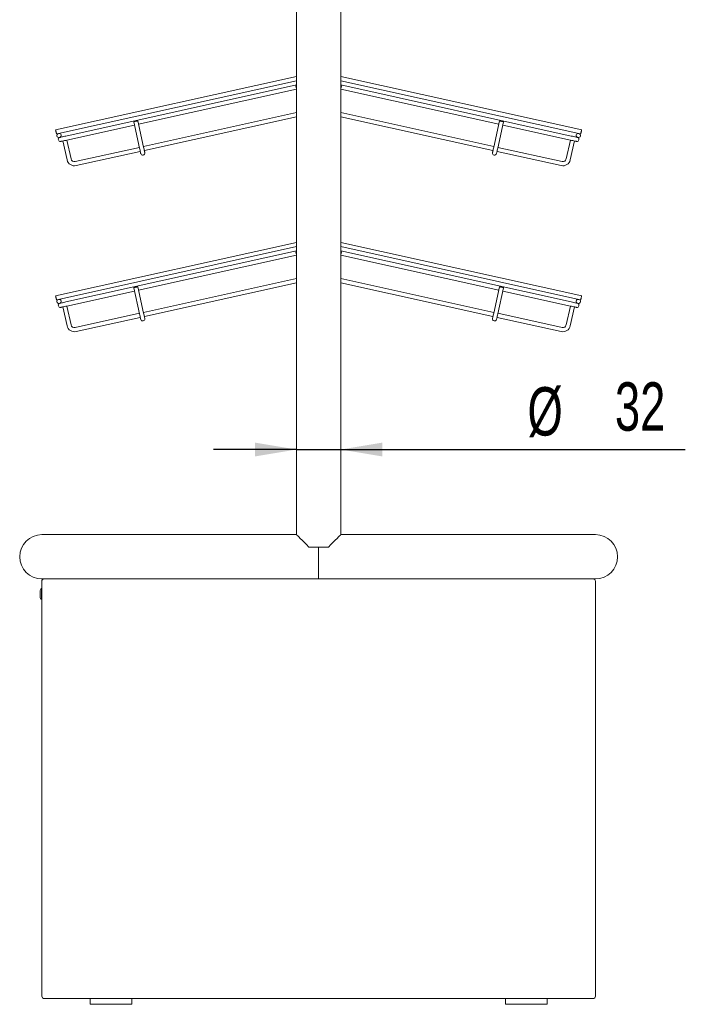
# Model space of a CAD drawing. Header units: millimetres. Extents: x 0 to 553, y -4 to 396.
# Tile 21 of 32: x 152 to 201, y 108 to 179. Entities that reach past the tile are written whole.
import ezdxf

# ---------------------------------------------------------------- set-up
doc = ezdxf.new("R2010")
doc.units = ezdxf.units.MM
doc.layers.add('TEMP', color=7, linetype='Continuous')
doc.styles.add('SLDTEXTSTYLE2', font='TXT', dxfattribs={"width": 0.7})
doc.dimstyles.new('SLDDIMSTYLE4', dxfattribs={"dimtxt": 3.5, "dimasz": 3, "dimexe": 0, "dimexo": 0.0625, "dimgap": 0.875, "dimtad": 2, "dimlfac": 10, "dimrnd": 1e-09, "dimzin": 12, "dimdsep": 46, "dimtxsty": 'SLDTEXTSTYLE2', "dimsah": 1, "dimcen": 0.09, "dimadec": 0, "dimazin": 3, "dimtfac": 1, "dimtmove": 0, "dimatfit": 0, "dimfxl": 0, "dimfrac": 2, "dimtolj": 1, "dimtzin": 12, "dimarcsym": 0})

# ---------------------------------------------------------------- blocks, each defined once
blk = doc.blocks.new('_D_2')
at = {"layer": 'TEMP'}
for p, q in [((172.352, 148.08), (166.352, 148.08)), ((172.352, 148.08), (175.552, 148.08)), ((175.552, 148.08), (200.435, 148.08))]:
    blk.add_line(p, q, dxfattribs=at)
for points in [[(172.352, 148.08), (169.352, 148.58), (169.352, 147.58)], [(175.552, 148.08), (178.552, 147.58), (178.552, 148.58)]]:
    blk.add_solid(points, dxfattribs=at)
at = {"layer": 'TEMP', "char_height": 3.5, "attachment_point": 1, "style": 'SLDTEXTSTYLE2'}
for s, insert in [('%%c', (189.042, 152.592, -2.535)), ('32', (195.36, 152.942, -2.535))]:
    blk.add_mtext(s, dxfattribs=dict(at, insert=insert))

msp = doc.modelspace()

# ---------------------------------------------------------------- linework, layer by layer
at = {"color": 7, "linetype": 'Continuous', "lineweight": 15}
for p, q in [((172.3524, 251.0286), (172.3524, 141.9286)), ((175.5524, 141.9286), (175.5524, 251.0286)), ((154.9473, 171.2015), (172.3524, 175.0601)), ((172.3524, 174.7528), (155.1607, 170.9415)), ((175.5524, 175.0601), (192.9575, 171.2015)), ((192.7441, 170.9415), (175.5524, 174.7528)), ((155.6968, 170.7531), (172.3524, 174.4455)), ((172.3524, 174.1383), (160.9361, 171.6073)), ((172.3524, 174.1685), (172.3047, 174.3837)), ((175.5524, 174.4455), (192.208, 170.7531)), ((175.6001, 174.3837), (175.5524, 174.1685)), ((186.9687, 171.6073), (175.5524, 174.1383)), ((161.2933, 169.9964), (172.3524, 172.4482)), ((175.5524, 172.4482), (186.6116, 169.9964)), ((161.0112, 169.8827), (160.5891, 171.7865)), ((160.7375, 171.8194), (160.7336, 171.8185)), ((160.882, 171.8514), (161.3041, 169.9476)), ((172.3524, 172.1409), (161.3582, 169.7036)), ((186.5466, 169.7036), (175.5524, 172.1409)), ((186.6007, 169.9476), (187.0228, 171.8514)), ((187.3157, 171.7865), (186.8936, 169.8827)), ((187.1673, 171.8194), (187.1712, 171.8185)), ((154.9794, 171.057), (154.9802, 171.0531)), ((155.1567, 170.9406), (155.0123, 170.9086)), ((155.1567, 170.9406), (155.1607, 170.9415)), ((160.6432, 171.5424), (155.7618, 170.4602)), ((192.143, 170.4602), (187.2616, 171.5424)), ((192.7441, 170.9415), (192.7481, 170.9406)), ((192.8925, 170.9086), (192.7481, 170.9406)), ((192.9246, 171.0531), (192.9254, 171.057)), ((155.0452, 170.7602), (155.0443, 170.7641)), ((155.1439, 170.4748), (155.1431, 170.4787)), ((155.2217, 170.6478), (155.2256, 170.6486)), ((155.338, 170.8251), (155.3372, 170.829)), ((155.7719, 169.0285), (155.4689, 170.3953)), ((155.7618, 170.4602), (156.0648, 169.0934)), ((191.84, 169.0934), (192.143, 170.4602)), ((192.4359, 170.3953), (192.1329, 169.0285)), ((192.5668, 170.8251), (192.5676, 170.829)), ((192.6792, 170.6486), (192.6831, 170.6478)), ((192.7617, 170.4787), (192.7609, 170.4748)), ((192.8596, 170.7602), (192.8605, 170.7641)), ((156.363, 168.9034), (161.0004, 169.9315)), ((161.0653, 169.6386), (156.4279, 168.6105)), ((191.4769, 168.6105), (186.8395, 169.6386)), ((186.9044, 169.9315), (191.5418, 168.9034)), ((161.2786, 169.3786), (161.2747, 169.3778)), ((186.6262, 169.3786), (186.6301, 169.3778)), ((154.9473, 159.2015), (172.3524, 163.0601)), ((172.3524, 162.7528), (155.1607, 158.9415)), ((155.6968, 158.7531), (172.3524, 162.4455)), ((172.3524, 162.1685), (172.3047, 162.3837)), ((175.5524, 163.0601), (192.9575, 159.2015)), ((192.7441, 158.9415), (175.5524, 162.7528)), ((175.5524, 162.4455), (192.208, 158.7531)), ((175.6001, 162.3837), (175.5524, 162.1685)), ((172.3524, 162.1383), (160.9361, 159.6073)), ((186.9687, 159.6073), (175.5524, 162.1383)), ((161.2933, 157.9964), (172.3524, 160.4482)), ((175.5524, 160.4482), (186.6116, 157.9964)), ((160.6432, 159.5424), (155.7618, 158.4602)), ((161.0112, 157.8827), (160.5891, 159.7865)), ((160.7375, 159.8194), (160.7336, 159.8185)), ((160.882, 159.8514), (161.3041, 157.9476)), ((172.3524, 160.1409), (161.3582, 157.7036)), ((186.5466, 157.7036), (175.5524, 160.1409)), ((186.6007, 157.9476), (187.0228, 159.8514)), ((187.3157, 159.7865), (186.8936, 157.8827)), ((187.1673, 159.8194), (187.1712, 159.8185)), ((192.143, 158.4602), (187.2616, 159.5424)), ((154.9794, 159.057), (154.9802, 159.0531)), ((155.1567, 158.9406), (155.0123, 158.9086)), ((155.1567, 158.9406), (155.1607, 158.9415)), ((155.338, 158.8251), (155.3372, 158.829)), ((192.5668, 158.8251), (192.5676, 158.829)), ((192.7441, 158.9415), (192.7481, 158.9406)), ((192.8925, 158.9086), (192.7481, 158.9406)), ((192.9246, 159.0531), (192.9254, 159.057)), ((155.0452, 158.7602), (155.0443, 158.7641)), ((155.1439, 158.4748), (155.1431, 158.4787)), ((155.2217, 158.6478), (155.2256, 158.6486)), ((155.7719, 157.0285), (155.4689, 158.3953)), ((155.7618, 158.4602), (156.0648, 157.0934)), ((191.84, 157.0934), (192.143, 158.4602)), ((192.4359, 158.3953), (192.1329, 157.0285)), ((192.6792, 158.6486), (192.6831, 158.6478)), ((192.7617, 158.4787), (192.7609, 158.4748)), ((192.8596, 158.7602), (192.8605, 158.7641)), ((156.363, 156.9034), (161.0004, 157.9315)), ((161.0653, 157.6386), (156.4279, 156.6105)), ((161.2786, 157.3786), (161.2747, 157.3778)), ((186.6262, 157.3786), (186.6301, 157.3778)), ((191.4769, 156.6105), (186.8395, 157.6386)), ((186.9044, 157.9315), (191.5418, 156.9034)), ((163.9524, 141.9286), (153.9524, 141.9286)), ((172.3524, 141.9286), (163.9524, 141.9286)), ((183.9524, 141.9286), (175.5524, 141.9286)), ((193.9524, 141.9286), (183.9524, 141.9286)), ((173.2524, 141.0286), (174.6524, 141.0286)), ((173.9524, 141.0286), (173.9524, 138.7286)), ((153.9524, 138.7286), (163.9524, 138.7286)), ((153.9524, 138.6486), (153.9827, 138.6486)), ((153.9524, 138.5486), (153.9524, 138.6486)), ((153.9524, 138.5486), (153.9524, 108.5486)), ((163.9524, 138.7286), (173.9524, 138.7286)), ((173.9524, 138.7286), (183.9524, 138.7286)), ((183.9524, 138.7286), (193.9524, 138.7286)), ((193.7724, 138.7286), (183.9524, 138.7286)), ((193.9524, 138.5486), (193.9524, 108.5486)), ((153.8324, 137.4286), (153.8324, 137.8286)), ((153.9524, 138.0286), (153.9324, 138.0286)), ((153.9324, 137.2286), (153.9324, 138.0286)), ((153.9324, 137.2286), (153.9524, 137.2286)), ((154.2524, 108.3686), (154.1324, 108.3686)), ((154.1324, 108.3686), (163.9524, 108.3686)), ((157.4524, 108.3686), (157.4524, 107.9587)), ((160.4524, 107.9587), (160.4524, 108.3686)), ((163.9524, 108.3686), (183.9524, 108.3686)), ((193.7724, 108.3686), (183.9524, 108.3686)), ((187.4524, 108.3686), (187.4524, 107.9587)), ((190.4524, 107.9587), (190.4524, 108.3686)), ((160.4524, 107.9587), (157.4524, 107.9587)), ((190.4524, 107.9587), (187.4524, 107.9587))]:
    msp.add_line(p, q, dxfattribs=at)
at = {"color": 7, "linetype": 'Continuous', "lineweight": 15, "flags": 128}
for points in [[(172.3047, 174.3837), (172.3075, 174.3844), (172.3157, 174.3862), (172.329, 174.3891), (172.347, 174.3931), (172.3524, 174.3943)], [(175.5524, 174.3943), (175.5578, 174.3931), (175.5758, 174.3891), (175.5891, 174.3862), (175.5973, 174.3844), (175.6001, 174.3837)], [(160.5891, 171.7865), (160.5919, 171.7871), (160.6001, 171.7889), (160.6135, 171.7919), (160.6314, 171.7959), (160.6533, 171.8007), (160.6783, 171.8062), (160.7054, 171.8123), (160.7336, 171.8185)], [(160.7375, 171.8194), (160.7657, 171.8256), (160.7928, 171.8316), (160.8178, 171.8372), (160.8397, 171.842), (160.8577, 171.846), (160.871, 171.849), (160.8792, 171.8508), (160.882, 171.8514)], [(187.0228, 171.8514), (187.0256, 171.8508), (187.0338, 171.849), (187.0471, 171.846), (187.0651, 171.842), (187.087, 171.8372), (187.112, 171.8316), (187.1391, 171.8256), (187.1673, 171.8194)], [(187.1712, 171.8185), (187.1994, 171.8123), (187.2265, 171.8062), (187.2515, 171.8007), (187.2734, 171.7959), (187.2913, 171.7919), (187.3047, 171.7889), (187.3129, 171.7871), (187.3157, 171.7865)], [(154.9794, 171.057), (154.9731, 171.0852), (154.9671, 171.1123), (154.9616, 171.1373), (154.9567, 171.1592), (154.9527, 171.1771), (154.9498, 171.1905), (154.9479, 171.1987), (154.9473, 171.2015)], [(155.0123, 170.9086), (155.0116, 170.9114), (155.0098, 170.9196), (155.0069, 170.933), (155.0029, 170.9509), (154.998, 170.9728), (154.9925, 170.9978), (154.9865, 171.0249), (154.9802, 171.0531)], [(192.9246, 171.0531), (192.9183, 171.0249), (192.9123, 170.9978), (192.9068, 170.9728), (192.9019, 170.9509), (192.8979, 170.933), (192.895, 170.9196), (192.8932, 170.9114), (192.8925, 170.9086)], [(192.9575, 171.2015), (192.9569, 171.1987), (192.955, 171.1905), (192.9521, 171.1771), (192.9481, 171.1592), (192.9432, 171.1373), (192.9377, 171.1123), (192.9317, 171.0852), (192.9254, 171.057)], [(155.2555, 170.6553), (155.264, 170.6571), (155.2891, 170.6627), (155.3299, 170.6717), (155.3848, 170.6839), (155.4517, 170.6987), (155.528, 170.7157), (155.6107, 170.734), (155.6968, 170.7531)], [(155.7618, 170.4602), (155.6757, 170.4411), (155.5929, 170.4228), (155.5166, 170.4059), (155.4497, 170.391), (155.3948, 170.3789), (155.3541, 170.3698), (155.3289, 170.3643), (155.3205, 170.3624)], [(192.5843, 170.3624), (192.5759, 170.3643), (192.5507, 170.3698), (192.51, 170.3789), (192.4551, 170.391), (192.3882, 170.4059), (192.3119, 170.4228), (192.2291, 170.4411), (192.143, 170.4602)], [(192.208, 170.7531), (192.2941, 170.734), (192.3769, 170.7157), (192.4531, 170.6987), (192.52, 170.6839), (192.5749, 170.6717), (192.6157, 170.6627), (192.6408, 170.6571), (192.6493, 170.6553)], [(161.0982, 169.4902), (161.0965, 169.4978), (161.0916, 169.5201), (161.0835, 169.5564), (161.0727, 169.6052), (161.0595, 169.6647), (161.0445, 169.7325), (161.0282, 169.8061), (161.0112, 169.8827)], [(161.3041, 169.9476), (161.321, 169.8711), (161.3374, 169.7974), (161.3524, 169.7296), (161.3656, 169.6701), (161.3764, 169.6213), (161.3845, 169.585), (161.3894, 169.5627), (161.3911, 169.5552)], [(186.5137, 169.5552), (186.5154, 169.5627), (186.5203, 169.585), (186.5284, 169.6213), (186.5392, 169.6701), (186.5524, 169.7296), (186.5674, 169.7974), (186.5838, 169.8711), (186.6007, 169.9476)], [(186.8936, 169.8827), (186.8766, 169.8061), (186.8603, 169.7325), (186.8453, 169.6647), (186.8321, 169.6052), (186.8213, 169.5564), (186.8132, 169.5201), (186.8083, 169.4978), (186.8066, 169.4902)], [(172.3047, 162.3837), (172.3075, 162.3844), (172.3157, 162.3862), (172.329, 162.3891), (172.347, 162.3931), (172.3524, 162.3943)], [(175.5524, 162.3943), (175.5578, 162.3931), (175.5758, 162.3891), (175.5891, 162.3862), (175.5973, 162.3844), (175.6001, 162.3837)], [(160.5891, 159.7865), (160.5919, 159.7871), (160.6001, 159.7889), (160.6135, 159.7919), (160.6314, 159.7959), (160.6533, 159.8007), (160.6783, 159.8062), (160.7054, 159.8123), (160.7336, 159.8185)], [(160.7375, 159.8194), (160.7657, 159.8256), (160.7928, 159.8316), (160.8178, 159.8372), (160.8397, 159.842), (160.8577, 159.846), (160.871, 159.849), (160.8792, 159.8508), (160.882, 159.8514)], [(187.0228, 159.8514), (187.0256, 159.8508), (187.0338, 159.849), (187.0471, 159.846), (187.0651, 159.842), (187.087, 159.8372), (187.112, 159.8316), (187.1391, 159.8256), (187.1673, 159.8194)], [(187.1712, 159.8185), (187.1994, 159.8123), (187.2265, 159.8062), (187.2515, 159.8007), (187.2734, 159.7959), (187.2913, 159.7919), (187.3047, 159.7889), (187.3129, 159.7871), (187.3157, 159.7865)], [(154.9794, 159.057), (154.9731, 159.0852), (154.9671, 159.1123), (154.9616, 159.1373), (154.9567, 159.1592), (154.9527, 159.1771), (154.9498, 159.1905), (154.9479, 159.1987), (154.9473, 159.2015)], [(155.0123, 158.9086), (155.0116, 158.9114), (155.0098, 158.9196), (155.0069, 158.933), (155.0029, 158.9509), (154.998, 158.9728), (154.9925, 158.9978), (154.9865, 159.0249), (154.9802, 159.0531)], [(192.9246, 159.0531), (192.9183, 159.0249), (192.9123, 158.9978), (192.9068, 158.9728), (192.9019, 158.9509), (192.8979, 158.933), (192.895, 158.9196), (192.8932, 158.9114), (192.8925, 158.9086)], [(192.9575, 159.2015), (192.9569, 159.1987), (192.955, 159.1905), (192.9521, 159.1771), (192.9481, 159.1592), (192.9432, 159.1373), (192.9377, 159.1123), (192.9317, 159.0852), (192.9254, 159.057)], [(155.2555, 158.6553), (155.264, 158.6571), (155.2891, 158.6627), (155.3299, 158.6717), (155.3848, 158.6839), (155.4517, 158.6987), (155.528, 158.7157), (155.6107, 158.734), (155.6968, 158.7531)], [(155.7618, 158.4602), (155.6757, 158.4411), (155.5929, 158.4228), (155.5166, 158.4058), (155.4497, 158.391), (155.3948, 158.3789), (155.3541, 158.3698), (155.3289, 158.3643), (155.3205, 158.3624)], [(192.5843, 158.3624), (192.5759, 158.3643), (192.5507, 158.3698), (192.51, 158.3789), (192.4551, 158.391), (192.3882, 158.4058), (192.3119, 158.4228), (192.2291, 158.4411), (192.143, 158.4602)], [(192.208, 158.7531), (192.2941, 158.734), (192.3769, 158.7157), (192.4531, 158.6987), (192.52, 158.6839), (192.5749, 158.6717), (192.6157, 158.6627), (192.6408, 158.6571), (192.6493, 158.6553)], [(161.0982, 157.4902), (161.0965, 157.4978), (161.0916, 157.5201), (161.0835, 157.5564), (161.0727, 157.6052), (161.0595, 157.6647), (161.0445, 157.7325), (161.0282, 157.8061), (161.0112, 157.8827)], [(161.3041, 157.9476), (161.321, 157.8711), (161.3374, 157.7974), (161.3524, 157.7296), (161.3656, 157.6701), (161.3764, 157.6213), (161.3845, 157.585), (161.3894, 157.5627), (161.3911, 157.5552)], [(186.5137, 157.5552), (186.5154, 157.5627), (186.5203, 157.585), (186.5284, 157.6213), (186.5392, 157.6701), (186.5524, 157.7296), (186.5674, 157.7974), (186.5838, 157.8711), (186.6007, 157.9476)], [(186.8936, 157.8827), (186.8766, 157.8061), (186.8603, 157.7325), (186.8453, 157.6647), (186.8321, 157.6052), (186.8213, 157.5564), (186.8132, 157.5201), (186.8083, 157.4978), (186.8066, 157.4902)], [(172.3524, 141.9286), (172.3559, 141.9252), (172.3834, 141.8976), (172.4381, 141.8429), (172.519, 141.7621), (172.6246, 141.6565), (172.7531, 141.5279), (172.9024, 141.3787), (173.0698, 141.2113), (173.2524, 141.0286)], [(174.6524, 141.0286), (174.835, 141.2113), (175.0024, 141.3787), (175.1517, 141.5279), (175.2802, 141.6565), (175.3858, 141.7621), (175.4667, 141.8429), (175.5214, 141.8976), (175.5489, 141.9252), (175.5524, 141.9286)]]:
    msp.add_lwpolyline(points, dxfattribs=at)
at = {"color": 7, "linetype": 'Continuous', "lineweight": 15}
for centre, radius, start, end in [((155.1888, 170.7962), 0.148, 102.5, 192.5), ((155.1927, 170.797), 0.148, 12.5, 102.5), ((192.7121, 170.797), 0.148, 77.5, 167.5), ((192.716, 170.7962), 0.148, 347.5, 77.5), ((155.1896, 170.7922), 0.148, 192.5, 282.5), ((155.2876, 170.5108), 0.148, 102.5, 192.5), ((155.2884, 170.5069), 0.148, 192.5, 282.5), ((155.1936, 170.7931), 0.148, 282.5, 12.5), ((192.7112, 170.7931), 0.148, 167.5, 257.5), ((192.6164, 170.5069), 0.148, 257.5, 347.5), ((192.6172, 170.5108), 0.148, 347.5, 77.5), ((192.7152, 170.7922), 0.148, 257.5, 347.5), ((161.2427, 169.5223), 0.148, 192.5, 282.5), ((161.2466, 169.5231), 0.148, 282.5, 12.5), ((186.6582, 169.5231), 0.148, 167.5, 257.5), ((186.6621, 169.5223), 0.148, 257.5, 347.5), ((156.3088, 169.1475), 0.55, 192.5, 282.5), ((156.3088, 169.1475), 0.25, 192.5, 282.5), ((191.596, 169.1475), 0.55, 257.5, 347.5), ((191.596, 169.1475), 0.25, 257.5, 347.5), ((155.1888, 158.7962), 0.148, 102.5, 192.5), ((155.1927, 158.797), 0.148, 12.5, 102.5), ((155.1936, 158.7931), 0.148, 282.5, 12.5), ((192.7112, 158.7931), 0.148, 167.5, 257.5), ((192.7121, 158.797), 0.148, 77.5, 167.5), ((192.716, 158.7962), 0.148, 347.5, 77.5), ((155.1896, 158.7922), 0.148, 192.5, 282.5), ((155.2876, 158.5108), 0.148, 102.5, 192.5), ((155.2884, 158.5069), 0.148, 192.5, 282.5), ((192.6164, 158.5069), 0.148, 257.5, 347.5), ((192.6172, 158.5108), 0.148, 347.5, 77.5), ((192.7152, 158.7922), 0.148, 257.5, 347.5), ((161.2427, 157.5223), 0.148, 192.5, 282.5), ((161.2466, 157.5231), 0.148, 282.5, 12.5), ((186.6582, 157.5231), 0.148, 167.5, 257.5), ((186.6621, 157.5223), 0.148, 257.5, 347.5), ((156.3088, 157.1475), 0.55, 192.5, 282.5), ((156.3088, 157.1475), 0.25, 192.5, 282.5), ((191.596, 157.1475), 0.55, 257.5, 347.5), ((191.596, 157.1475), 0.25, 257.5, 347.5), ((153.9524, 140.3286), 1.6, 90, 270), ((193.9524, 140.3286), 1.6, 270, 90), ((154.1324, 138.5486), 0.18, 90, 180), ((193.7724, 138.5486), 0.18, 0, 90), ((154.0824, 137.8286), 0.25, 126.869898, 180), ((154.0824, 137.4286), 0.25, 180, 233.130102), ((154.1324, 108.5486), 0.18, 180, 270), ((193.7724, 108.5486), 0.18, 270, 0)]:
    msp.add_arc(centre, radius, start, end, dxfattribs=at)

# ---------------------------------------------------------------- dimensions: what is measured, and where the dimension line sits
at = {"layer": 'TEMP'}
dim = msp.add_linear_dim(base=(175.5524, 148.0801), p1=(172.3524, 141.9286), p2=(175.5524, 141.9286), text='%%c<>', dimstyle='SLDDIMSTYLE4', dxfattribs=at)
dim.commit()
dim.dimension.update_dxf_attribs({"geometry": '_D_2', "text_midpoint": (194.7385, 148.0801), "dimtype": 160})

doc.saveas('drawing.dxf')
